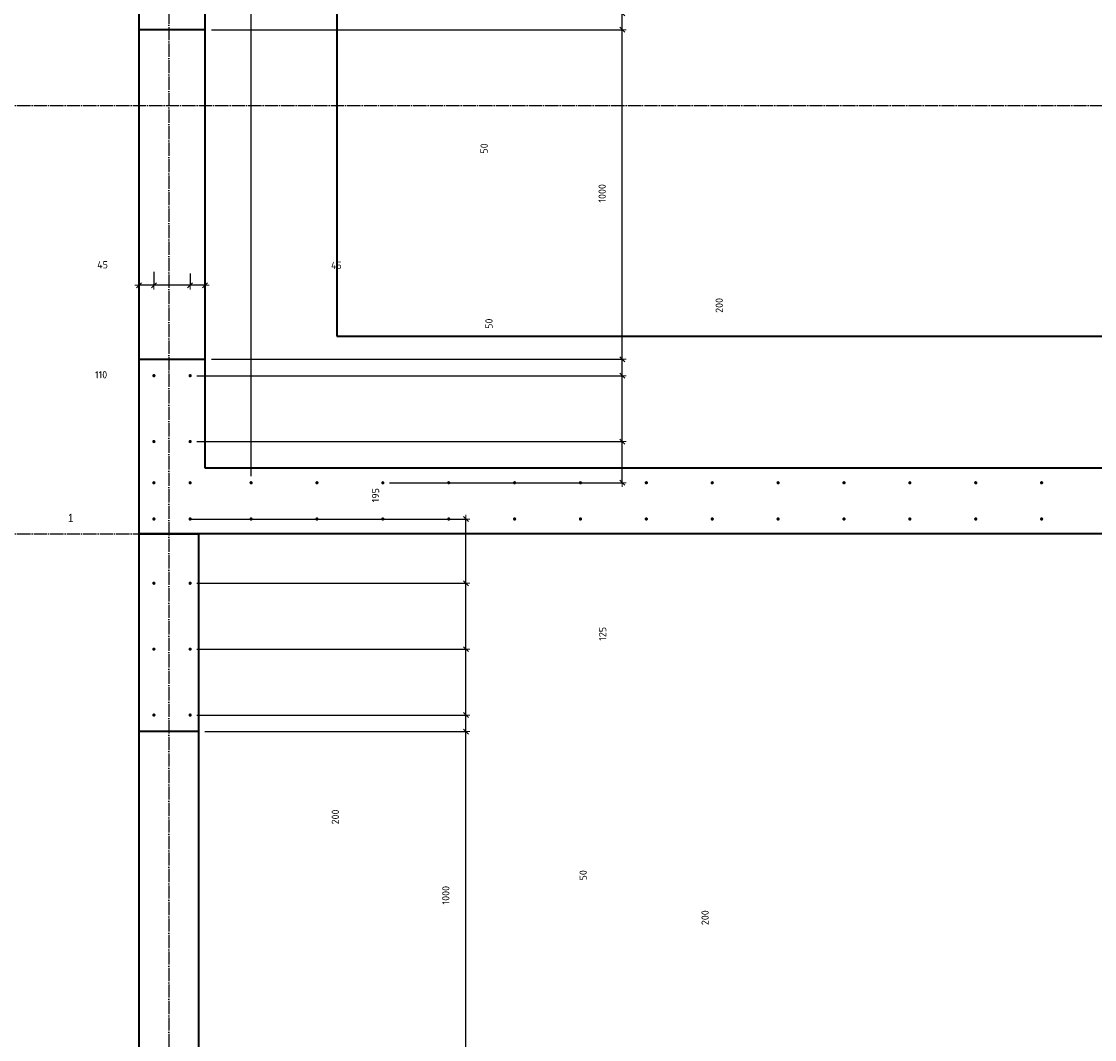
# Model space of a CAD drawing. Header units: millimetres. Extents: x 27309 to 183995, y -852 to 48500.
# Tile 78 of 93: x 160333 to 163591, y 42365 to 45455. Entities that reach past the tile are written whole.
import ezdxf

# ---------------------------------------------------------------- set-up
doc = ezdxf.new("R2010")
doc.units = ezdxf.units.MM
doc.header["$PDMODE"] = 65
for name, pattern in [('______11', [50, 40, -5, 0, -5]), ('______5', [110, 80, -10, 10, -10]), ('________', [0])]:
    doc.linetypes.add(name, pattern=pattern)
for name, color, linetype, lineweight in [('Standard', 7, 'Continuous', 25), ('Арм.стержн. Выпуски', 180, 'Continuous', 35), ('Размерная линия_ общее', 7, 'Continuous', 13)]:
    doc.layers.add(name, color=color, linetype=linetype, lineweight=lineweight)
doc.layers.add('Осевая линия_ общее', color=7, linetype='______5', lineweight=13, true_color=0xa0a0a0)
doc.styles.add('ARIAL', font='ARIAL.TTF')
doc.styles.add('ISOCPEUR', font='ISOCPEUR')
doc.dimstyles.new('DIMSTYLE_3', dxfattribs={"dimtxt": 22, "dimasz": 25, "dimexe": 0, "dimexo": 0, "dimgap": 11, "dimtad": 2, "dimdec": 0, "dimrnd": 5, "dimzin": 12, "dimdsep": 46, "dimtxsty": 'ISOCPEUR', "dimblk1": 'ALL_ML_STRICH', "dimblk2": 'ALL_ML_STRICH', "dimsah": 1, "dimcen": 0, "dimclrd": 7, "dimclre": 256, "dimclrt": 7, "dimadec": 0, "dimazin": 0, "dimtfac": 1, "dimtdec": 0, "dimtix": 1, "dimtmove": 2, "dimatfit": 3, "dimfxl": 0, "dimtzin": 0, "dimlwd": 0, "dimlwe": -3, "dimarcsym": 0})
doc.dimstyles.new('DIMSTYLE_5', dxfattribs={"dimtxt": 22, "dimasz": 25, "dimexe": 0, "dimexo": 0, "dimgap": 11, "dimtad": 2, "dimdec": 0, "dimrnd": 5, "dimzin": 12, "dimdsep": 46, "dimtxsty": 'ISOCPEUR', "dimblk1": 'ALL_ML_STRICH', "dimblk2": 'ALL_ML_STRICH', "dimsah": 1, "dimcen": 0, "dimclrd": 7, "dimclre": 256, "dimclrt": 7, "dimadec": 0, "dimazin": 0, "dimtfac": 1, "dimtdec": 0, "dimtix": 1, "dimtmove": 2, "dimatfit": 3, "dimfxl": 0, "dimtvp": 1.2, "dimtzin": 0, "dimlwd": 0, "dimlwe": -3, "dimarcsym": 0})
doc.dimstyles.new('DIMSTYLE_7', dxfattribs={"dimtxt": 22, "dimasz": 25, "dimexe": 0, "dimexo": 0, "dimgap": 11, "dimtad": 0, "dimdec": 0, "dimrnd": 5, "dimzin": 12, "dimdsep": 46, "dimtxsty": 'ISOCPEUR', "dimblk1": 'ALL_ML_STRICH', "dimblk2": 'ALL_ML_STRICH', "dimsah": 1, "dimcen": 0, "dimclrd": 7, "dimclre": 256, "dimclrt": 7, "dimadec": 0, "dimazin": 0, "dimtfac": 1, "dimtdec": 0, "dimtix": 1, "dimtmove": 2, "dimatfit": 3, "dimfxl": 0, "dimtzin": 0, "dimlwd": 0, "dimlwe": -3, "dimarcsym": 0})

# ---------------------------------------------------------------- blocks, each defined once
blk = doc.blocks.new('ALL_ML_STRICH')
at = {"color": 0, "linetype": 'ByBlock', "lineweight": -2}
for p, q in [((-1, 0), (0.5, 0)), ((-0.3, -0.3), (0.3, 0.3)), ((0, -0.5), (0, 0.5))]:
    blk.add_line(p, q, dxfattribs=at)
blk = doc.blocks.new('*D161')
at = {"layer": 'DEFPOINTS', "color": 7, "linetype": 'Continuous', "lineweight": 13, "transparency": 33554687}
for p in [(160845, 44709.7), (160890, 44654.3), (160890, 44615)]:
    blk.add_point(p, dxfattribs=at)
at = {"layer": 'Размерная линия_ общее', "color": 253, "linetype": 'Continuous', "lineweight": -2, "true_color": 0xa0a0a0, "transparency": 33554687}
for p, q in [((160845, 44689.7), (160845, 44654.3)), ((160890, 44635), (160890, 44654.3))]:
    blk.add_line(p, q, dxfattribs=at)
at = {"layer": 'Размерная линия_ общее', "color": 7, "linetype": 'Continuous', "lineweight": -2, "transparency": 33554687}
blk.add_line((160890, 44654.3), (160845, 44654.3), dxfattribs=at)
at = {"layer": 'Размерная линия_ общее', "color": 7, "linetype": 'Continuous', "lineweight": 13, "transparency": 33554687, "xscale": 25, "yscale": 25, "zscale": 25}
for p, rotation in [((160845, 44654.3), 180), ((160890, 44654.3), 360)]:
    blk.add_blockref('ALL_ML_STRICH', p, dxfattribs=dict(at, rotation=rotation))
at = {"layer": 'Размерная линия_ общее', "color": 7, "linetype": 'Continuous', "lineweight": 13, "transparency": 33554687, "insert": (161289, 44714.9), "char_height": 22, "width": 44, "attachment_point": 5, "style": 'ISOCPEUR'}
blk.add_mtext('\\A1;{45}', dxfattribs=at)
blk = doc.blocks.new('*D162')
at = {"layer": 'DEFPOINTS', "color": 7, "linetype": 'Continuous', "lineweight": 13, "transparency": 33554687}
for p in [(160735, 44714.7), (160845, 44709.7), (160845, 44654.3)]:
    blk.add_point(p, dxfattribs=at)
at = {"layer": 'Размерная линия_ общее', "color": 253, "linetype": 'Continuous', "lineweight": -2, "true_color": 0xa0a0a0, "transparency": 33554687}
for p, q in [((160735, 44694.7), (160735, 44654.3)), ((160845, 44689.7), (160845, 44654.3))]:
    blk.add_line(p, q, dxfattribs=at)
at = {"layer": 'Размерная линия_ общее', "color": 7, "linetype": 'Continuous', "lineweight": -2, "transparency": 33554687}
blk.add_line((160845, 44654.3), (160735, 44654.3), dxfattribs=at)
at = {"layer": 'Размерная линия_ общее', "color": 7, "linetype": 'Continuous', "lineweight": 13, "transparency": 33554687, "xscale": 25, "yscale": 25, "zscale": 25}
for p, rotation in [((160735, 44654.3), 180), ((160845, 44654.3), 360)]:
    blk.add_blockref('ALL_ML_STRICH', p, dxfattribs=dict(at, rotation=rotation))
at = {"layer": 'Размерная линия_ общее', "color": 7, "linetype": 'Continuous', "lineweight": 13, "transparency": 33554687, "insert": (160574.7, 44382.9), "char_height": 22, "width": 66, "attachment_point": 5, "style": 'ISOCPEUR'}
blk.add_mtext('\\A1;{110}', dxfattribs=at)
blk = doc.blocks.new('*D163')
at = {"layer": 'DEFPOINTS', "color": 7, "linetype": 'Continuous', "lineweight": 13, "transparency": 33554687}
for p in [(160735, 44714.7), (160735, 44654.3), (160690, 44625.8)]:
    blk.add_point(p, dxfattribs=at)
at = {"layer": 'Размерная линия_ общее', "color": 253, "linetype": 'Continuous', "lineweight": -2, "true_color": 0xa0a0a0, "transparency": 33554687}
for p, q in [((160735, 44694.7), (160735, 44654.3)), ((160690, 44645.8), (160690, 44654.3))]:
    blk.add_line(p, q, dxfattribs=at)
at = {"layer": 'Размерная линия_ общее', "color": 7, "linetype": 'Continuous', "lineweight": -2, "transparency": 33554687}
blk.add_line((160735, 44654.3), (160690, 44654.3), dxfattribs=at)
at = {"layer": 'Размерная линия_ общее', "color": 7, "linetype": 'Continuous', "lineweight": 13, "transparency": 33554687, "xscale": 25, "yscale": 25, "zscale": 25}
for p, rotation in [((160690, 44654.3), 180), ((160735, 44654.3), 360)]:
    blk.add_blockref('ALL_ML_STRICH', p, dxfattribs=dict(at, rotation=rotation))
at = {"layer": 'Размерная линия_ общее', "color": 7, "linetype": 'Continuous', "lineweight": 13, "transparency": 33554687, "insert": (160579.2, 44716.6), "char_height": 22, "width": 44, "attachment_point": 5, "style": 'ISOCPEUR'}
blk.add_mtext('\\A1;{45}', dxfattribs=at)
blk = doc.blocks.new('*D340')
at = {"layer": 'DEFPOINTS', "color": 7, "linetype": 'Continuous', "lineweight": 13, "transparency": 33554687}
for p in [(160845, 44180), (161430, 44055), (162156.7, 44055)]:
    blk.add_point(p, dxfattribs=at)
at = {"layer": 'Размерная линия_ общее', "color": 253, "linetype": 'Continuous', "lineweight": -2, "true_color": 0xa0a0a0, "transparency": 33554687}
for p, q in [((160865, 44180), (162156.7, 44180)), ((161450, 44055), (162156.7, 44055))]:
    blk.add_line(p, q, dxfattribs=at)
at = {"layer": 'Размерная линия_ общее', "color": 7, "linetype": 'Continuous', "lineweight": -2, "transparency": 33554687}
blk.add_line((162156.7, 44055), (162156.7, 44180), dxfattribs=at)
at = {"layer": 'Размерная линия_ общее', "color": 7, "linetype": 'Continuous', "lineweight": 13, "transparency": 33554687, "xscale": 25, "yscale": 25, "zscale": 25}
for p, rotation in [((162156.7, 44180), 90), ((162156.7, 44055), 270)]:
    blk.add_blockref('ALL_ML_STRICH', p, dxfattribs=dict(at, rotation=rotation))
at = {"layer": 'Размерная линия_ общее', "color": 7, "linetype": 'Continuous', "lineweight": 13, "transparency": 33554687, "insert": (162097.2, 43596.5), "char_height": 22, "width": 66, "attachment_point": 5, "rotation": 90, "style": 'ISOCPEUR'}
blk.add_mtext('\\A1;{125}', dxfattribs=at)
blk = doc.blocks.new('*D341')
at = {"layer": 'DEFPOINTS', "color": 7, "linetype": 'Continuous', "lineweight": 13, "transparency": 33554687}
for p in [(160845, 44380), (160845, 44180), (162156.7, 44180)]:
    blk.add_point(p, dxfattribs=at)
at = {"layer": 'Размерная линия_ общее', "color": 253, "linetype": 'Continuous', "lineweight": -2, "true_color": 0xa0a0a0, "transparency": 33554687}
for p, q in [((160865, 44380), (162156.7, 44380)), ((160865, 44180), (162156.7, 44180))]:
    blk.add_line(p, q, dxfattribs=at)
at = {"layer": 'Размерная линия_ общее', "color": 7, "linetype": 'Continuous', "lineweight": -2, "transparency": 33554687}
blk.add_line((162156.7, 44180), (162156.7, 44380), dxfattribs=at)
at = {"layer": 'Размерная линия_ общее', "color": 7, "linetype": 'Continuous', "lineweight": 13, "transparency": 33554687, "xscale": 25, "yscale": 25, "zscale": 25}
for p, rotation in [((162156.7, 44380), 90), ((162156.7, 44180), 270)]:
    blk.add_blockref('ALL_ML_STRICH', p, dxfattribs=dict(at, rotation=rotation))
at = {"layer": 'Размерная линия_ общее', "color": 7, "linetype": 'Continuous', "lineweight": 13, "transparency": 33554687, "insert": (162451.3, 44593.3), "char_height": 22, "width": 66, "attachment_point": 5, "rotation": 90, "style": 'ISOCPEUR'}
blk.add_mtext('\\A1;{200}', dxfattribs=at)
blk = doc.blocks.new('*D342')
at = {"layer": 'DEFPOINTS', "color": 7, "linetype": 'Continuous', "lineweight": 13, "transparency": 33554687}
for p in [(160890, 44430), (160845, 44380), (162156.7, 44380)]:
    blk.add_point(p, dxfattribs=at)
at = {"layer": 'Размерная линия_ общее', "color": 253, "linetype": 'Continuous', "lineweight": -2, "true_color": 0xa0a0a0, "transparency": 33554687}
for p, q in [((160910, 44430), (162156.7, 44430)), ((160865, 44380), (162156.7, 44380))]:
    blk.add_line(p, q, dxfattribs=at)
at = {"layer": 'Размерная линия_ общее', "color": 7, "linetype": 'Continuous', "lineweight": -2, "transparency": 33554687}
blk.add_line((162156.7, 44380), (162156.7, 44430), dxfattribs=at)
at = {"layer": 'Размерная линия_ общее', "color": 7, "linetype": 'Continuous', "lineweight": 13, "transparency": 33554687, "xscale": 25, "yscale": 25, "zscale": 25}
for p, rotation in [((162156.7, 44430), 90), ((162156.7, 44380), 270)]:
    blk.add_blockref('ALL_ML_STRICH', p, dxfattribs=dict(at, rotation=rotation))
at = {"layer": 'Размерная линия_ общее', "color": 7, "linetype": 'Continuous', "lineweight": 13, "transparency": 33554687, "insert": (161752.2, 44537.8), "char_height": 22, "width": 44, "attachment_point": 5, "rotation": 90, "style": 'ISOCPEUR'}
blk.add_mtext('\\A1;{50}', dxfattribs=at)
blk = doc.blocks.new('*D343')
at = {"layer": 'DEFPOINTS', "color": 7, "linetype": 'Continuous', "lineweight": 13, "transparency": 33554687}
for p in [(160890, 45430), (160890, 44430), (162156.7, 44430)]:
    blk.add_point(p, dxfattribs=at)
at = {"layer": 'Размерная линия_ общее', "color": 253, "linetype": 'Continuous', "lineweight": -2, "true_color": 0xa0a0a0, "transparency": 33554687}
for p, q in [((160910, 45430), (162156.7, 45430)), ((160910, 44430), (162156.7, 44430))]:
    blk.add_line(p, q, dxfattribs=at)
at = {"layer": 'Размерная линия_ общее', "color": 7, "linetype": 'Continuous', "lineweight": -2, "transparency": 33554687}
blk.add_line((162156.7, 44430), (162156.7, 45430), dxfattribs=at)
at = {"layer": 'Размерная линия_ общее', "color": 7, "linetype": 'Continuous', "lineweight": 13, "transparency": 33554687, "xscale": 25, "yscale": 25, "zscale": 25}
for p, rotation in [((162156.7, 45430), 90), ((162156.7, 44430), 270)]:
    blk.add_blockref('ALL_ML_STRICH', p, dxfattribs=dict(at, rotation=rotation))
at = {"layer": 'Размерная линия_ общее', "color": 7, "linetype": 'Continuous', "lineweight": 13, "transparency": 33554687, "insert": (162095.7, 44933.3), "char_height": 22, "width": 88, "attachment_point": 5, "rotation": 90, "style": 'ISOCPEUR'}
blk.add_mtext('\\A1;{1000}', dxfattribs=at)
blk = doc.blocks.new('*D344')
at = {"layer": 'DEFPOINTS', "color": 7, "linetype": 'Continuous', "lineweight": 13, "transparency": 33554687}
for p in [(160845, 45480), (160890, 45430), (162156.7, 45430)]:
    blk.add_point(p, dxfattribs=at)
at = {"layer": 'Размерная линия_ общее', "color": 253, "linetype": 'Continuous', "lineweight": -2, "true_color": 0xa0a0a0, "transparency": 33554687}
for p, q in [((160865, 45480), (162156.7, 45480)), ((160910, 45430), (162156.7, 45430))]:
    blk.add_line(p, q, dxfattribs=at)
at = {"layer": 'Размерная линия_ общее', "color": 7, "linetype": 'Continuous', "lineweight": -2, "transparency": 33554687}
blk.add_line((162156.7, 45430), (162156.7, 45480), dxfattribs=at)
at = {"layer": 'Размерная линия_ общее', "color": 7, "linetype": 'Continuous', "lineweight": 13, "transparency": 33554687, "xscale": 25, "yscale": 25, "zscale": 25}
for p, rotation in [((162156.7, 45480), 90), ((162156.7, 45430), 270)]:
    blk.add_blockref('ALL_ML_STRICH', p, dxfattribs=dict(at, rotation=rotation))
at = {"layer": 'Размерная линия_ общее', "color": 7, "linetype": 'Continuous', "lineweight": 13, "transparency": 33554687, "insert": (161737.4, 45069.5), "char_height": 22, "width": 44, "attachment_point": 5, "rotation": 90, "style": 'ISOCPEUR'}
blk.add_mtext('\\A1;{50}', dxfattribs=at)
blk = doc.blocks.new('*D351')
at = {"layer": 'DEFPOINTS', "color": 7, "linetype": 'Continuous', "lineweight": 13, "transparency": 33554687}
for p in [(160870, 43300), (160870, 42300), (161682.1, 42300)]:
    blk.add_point(p, dxfattribs=at)
at = {"layer": 'Размерная линия_ общее', "color": 253, "linetype": 'Continuous', "lineweight": -2, "true_color": 0xa0a0a0, "transparency": 33554687}
for p, q in [((160890, 43300), (161682.1, 43300)), ((160890, 42300), (161682.1, 42300))]:
    blk.add_line(p, q, dxfattribs=at)
at = {"layer": 'Размерная линия_ общее', "color": 7, "linetype": 'Continuous', "lineweight": -2, "transparency": 33554687}
blk.add_line((161682.1, 42300), (161682.1, 43300), dxfattribs=at)
at = {"layer": 'Размерная линия_ общее', "color": 7, "linetype": 'Continuous', "lineweight": 13, "transparency": 33554687, "xscale": 25, "yscale": 25, "zscale": 25}
for p, rotation in [((161682.1, 43300), 90), ((161682.1, 42300), 270)]:
    blk.add_blockref('ALL_ML_STRICH', p, dxfattribs=dict(at, rotation=rotation))
at = {"layer": 'Размерная линия_ общее', "color": 7, "linetype": 'Continuous', "lineweight": 13, "transparency": 33554687, "insert": (161621.1, 42803.3), "char_height": 22, "width": 88, "attachment_point": 5, "rotation": 90, "style": 'ISOCPEUR'}
blk.add_mtext('\\A1;{1000}', dxfattribs=at)
blk = doc.blocks.new('*D352')
at = {"layer": 'DEFPOINTS', "color": 7, "linetype": 'Continuous', "lineweight": 13, "transparency": 33554687}
for p in [(160845, 43350), (160870, 43300), (161682.1, 43300)]:
    blk.add_point(p, dxfattribs=at)
at = {"layer": 'Размерная линия_ общее', "color": 253, "linetype": 'Continuous', "lineweight": -2, "true_color": 0xa0a0a0, "transparency": 33554687}
for p, q in [((160865, 43350), (161682.1, 43350)), ((160890, 43300), (161682.1, 43300))]:
    blk.add_line(p, q, dxfattribs=at)
at = {"layer": 'Размерная линия_ общее', "color": 7, "linetype": 'Continuous', "lineweight": -2, "transparency": 33554687}
blk.add_line((161682.1, 43300), (161682.1, 43350), dxfattribs=at)
at = {"layer": 'Размерная линия_ общее', "color": 7, "linetype": 'Continuous', "lineweight": 13, "transparency": 33554687, "xscale": 25, "yscale": 25, "zscale": 25}
for p, rotation in [((161682.1, 43350), 90), ((161682.1, 43300), 270)]:
    blk.add_blockref('ALL_ML_STRICH', p, dxfattribs=dict(at, rotation=rotation))
at = {"layer": 'Размерная линия_ общее', "color": 7, "linetype": 'Continuous', "lineweight": 13, "transparency": 33554687, "insert": (162038.2, 42863.7), "char_height": 22, "width": 44, "attachment_point": 5, "rotation": 90, "style": 'ISOCPEUR'}
blk.add_mtext('\\A1;{50}', dxfattribs=at)
blk = doc.blocks.new('*D353')
at = {"layer": 'DEFPOINTS', "color": 7, "linetype": 'Continuous', "lineweight": 13, "transparency": 33554687}
for p in [(160845, 43550), (160845, 43350), (161682.1, 43350)]:
    blk.add_point(p, dxfattribs=at)
at = {"layer": 'Размерная линия_ общее', "color": 253, "linetype": 'Continuous', "lineweight": -2, "true_color": 0xa0a0a0, "transparency": 33554687}
for p, q in [((160865, 43550), (161682.1, 43550)), ((160865, 43350), (161682.1, 43350))]:
    blk.add_line(p, q, dxfattribs=at)
at = {"layer": 'Размерная линия_ общее', "color": 7, "linetype": 'Continuous', "lineweight": -2, "transparency": 33554687}
blk.add_line((161682.1, 43350), (161682.1, 43550), dxfattribs=at)
at = {"layer": 'Размерная линия_ общее', "color": 7, "linetype": 'Continuous', "lineweight": 13, "transparency": 33554687, "xscale": 25, "yscale": 25, "zscale": 25}
for p, rotation in [((161682.1, 43550), 90), ((161682.1, 43350), 270)]:
    blk.add_blockref('ALL_ML_STRICH', p, dxfattribs=dict(at, rotation=rotation))
at = {"layer": 'Размерная линия_ общее', "color": 7, "linetype": 'Continuous', "lineweight": 13, "transparency": 33554687, "insert": (162408.3, 42735), "char_height": 22, "width": 66, "attachment_point": 5, "rotation": 90, "style": 'ISOCPEUR'}
blk.add_mtext('\\A1;{200}', dxfattribs=at)
blk = doc.blocks.new('*D354')
at = {"layer": 'DEFPOINTS', "color": 7, "linetype": 'Continuous', "lineweight": 13, "transparency": 33554687}
for p in [(160845, 43750), (160845, 43550), (161682.1, 43550)]:
    blk.add_point(p, dxfattribs=at)
at = {"layer": 'Размерная линия_ общее', "color": 253, "linetype": 'Continuous', "lineweight": -2, "true_color": 0xa0a0a0, "transparency": 33554687}
for p, q in [((160865, 43750), (161682.1, 43750)), ((160865, 43550), (161682.1, 43550))]:
    blk.add_line(p, q, dxfattribs=at)
at = {"layer": 'Размерная линия_ общее', "color": 7, "linetype": 'Continuous', "lineweight": -2, "transparency": 33554687}
blk.add_line((161682.1, 43550), (161682.1, 43750), dxfattribs=at)
at = {"layer": 'Размерная линия_ общее', "color": 7, "linetype": 'Continuous', "lineweight": 13, "transparency": 33554687, "xscale": 25, "yscale": 25, "zscale": 25}
for p, rotation in [((161682.1, 43750), 90), ((161682.1, 43550), 270)]:
    blk.add_blockref('ALL_ML_STRICH', p, dxfattribs=dict(at, rotation=rotation))
at = {"layer": 'Размерная линия_ общее', "color": 7, "linetype": 'Continuous', "lineweight": 13, "transparency": 33554687, "insert": (161285.8, 43040.8), "char_height": 22, "width": 66, "attachment_point": 5, "rotation": 90, "style": 'ISOCPEUR'}
blk.add_mtext('\\A1;{200}', dxfattribs=at)
blk = doc.blocks.new('*D355')
at = {"layer": 'DEFPOINTS', "color": 7, "linetype": 'Continuous', "lineweight": 13, "transparency": 33554687}
for p in [(160825, 43945), (160845, 43750), (161682.1, 43750)]:
    blk.add_point(p, dxfattribs=at)
at = {"layer": 'Размерная линия_ общее', "color": 253, "linetype": 'Continuous', "lineweight": -2, "true_color": 0xa0a0a0, "transparency": 33554687}
for p, q in [((160845, 43945), (161682.1, 43945)), ((160865, 43750), (161682.1, 43750))]:
    blk.add_line(p, q, dxfattribs=at)
at = {"layer": 'Размерная линия_ общее', "color": 7, "linetype": 'Continuous', "lineweight": -2, "transparency": 33554687}
blk.add_line((161682.1, 43750), (161682.1, 43945), dxfattribs=at)
at = {"layer": 'Размерная линия_ общее', "color": 7, "linetype": 'Continuous', "lineweight": 13, "transparency": 33554687, "xscale": 25, "yscale": 25, "zscale": 25}
for p, rotation in [((161682.1, 43945), 90), ((161682.1, 43750), 270)]:
    blk.add_blockref('ALL_ML_STRICH', p, dxfattribs=dict(at, rotation=rotation))
at = {"layer": 'Размерная линия_ общее', "color": 7, "linetype": 'Continuous', "lineweight": 13, "transparency": 33554687, "insert": (161407.9, 44017.2), "char_height": 22, "width": 66, "attachment_point": 5, "rotation": 90, "style": 'ISOCPEUR'}
blk.add_mtext('\\A1;{195}', dxfattribs=at)
blk = doc.blocks.new('*D372')
at = {"layer": 'DEFPOINTS', "color": 7, "linetype": 'Continuous', "lineweight": 13, "transparency": 33554687}
for p in [(160845, 46497.3), (160845, 45895), (161030, 44055)]:
    blk.add_point(p, dxfattribs=at)
at = {"layer": 'Размерная линия_ общее', "color": 253, "linetype": 'Continuous', "lineweight": -2, "true_color": 0xa0a0a0, "transparency": 33554687}
for p, q in [((160845, 45915), (160845, 46497.3)), ((161030, 44075), (161030, 46497.3))]:
    blk.add_line(p, q, dxfattribs=at)
at = {"layer": 'Размерная линия_ общее', "color": 7, "linetype": 'Continuous', "lineweight": -2, "transparency": 33554687}
blk.add_line((160845, 46497.3), (161030, 46497.3), dxfattribs=at)
at = {"layer": 'Размерная линия_ общее', "color": 7, "linetype": 'Continuous', "lineweight": 13, "transparency": 33554687, "xscale": 25, "yscale": 25, "zscale": 25, "rotation": 180}
blk.add_blockref('ALL_ML_STRICH', (160845, 46497.3), dxfattribs=at)
at = {"layer": 'Размерная линия_ общее', "color": 7, "linetype": 'Continuous', "lineweight": 13, "transparency": 33554687, "xscale": 25, "yscale": 25, "zscale": 25}
blk.add_blockref('ALL_ML_STRICH', (161030, 46497.3), dxfattribs=at)
at = {"layer": 'Размерная линия_ общее', "color": 7, "linetype": 'Continuous', "lineweight": 13, "transparency": 33554687, "insert": (160373.9, 46129.7), "char_height": 22, "width": 66, "attachment_point": 5, "style": 'ISOCPEUR'}
blk.add_mtext('\\A1;{185}', dxfattribs=at)
blk = doc.blocks.new('*D373')
at = {"layer": 'DEFPOINTS', "color": 7, "linetype": 'Continuous', "lineweight": 13, "transparency": 33554687}
for p in [(161030, 46497.3), (161030, 44055), (167230, 44055)]:
    blk.add_point(p, dxfattribs=at)
at = {"layer": 'Размерная линия_ общее', "color": 253, "linetype": 'Continuous', "lineweight": -2, "true_color": 0xa0a0a0, "transparency": 33554687}
for p, q in [((161030, 44075), (161030, 46497.3)), ((167230, 44075), (167230, 46497.3))]:
    blk.add_line(p, q, dxfattribs=at)
at = {"layer": 'Размерная линия_ общее', "color": 7, "linetype": 'Continuous', "lineweight": -2, "transparency": 33554687}
blk.add_line((161030, 46497.3), (167230, 46497.3), dxfattribs=at)
at = {"layer": 'Размерная линия_ общее', "color": 7, "linetype": 'Continuous', "lineweight": 13, "transparency": 33554687, "xscale": 25, "yscale": 25, "zscale": 25, "rotation": 180}
blk.add_blockref('ALL_ML_STRICH', (161030, 46497.3), dxfattribs=at)
at = {"layer": 'Размерная линия_ общее', "color": 7, "linetype": 'Continuous', "lineweight": 13, "transparency": 33554687, "xscale": 25, "yscale": 25, "zscale": 25}
blk.add_blockref('ALL_ML_STRICH', (167230, 46497.3), dxfattribs=at)
at = {"layer": 'Размерная линия_ общее', "color": 7, "linetype": 'Continuous', "lineweight": 13, "transparency": 33554687, "insert": (164048.6, 46569.3), "char_height": 22, "width": 1.1, "attachment_point": 1, "line_spacing_factor": 0.60241, "style": 'ISOCPEUR'}
blk.add_mtext('31х200=6200', dxfattribs=at)

msp = doc.modelspace()

# ---------------------------------------------------------------- hatches: boundary and pattern name
at = {"layer": 'Арм.стержн. Выпуски', "linetype": 'Continuous', "lineweight": 35, "transparency": 33554687}
for points in [[(160740, 44380), (160739.6, 44381.9), (160738.5, 44383.5), (160736.9, 44384.6), (160735, 44385), (160733.1, 44384.6), (160731.5, 44383.5), (160730.4, 44381.9), (160730, 44380), (160730.4, 44378.1), (160731.5, 44376.5), (160733.1, 44375.4), (160735, 44375), (160736.9, 44375.4), (160738.5, 44376.5), (160739.6, 44378.1)], [(160850, 44380), (160849.6, 44381.9), (160848.5, 44383.5), (160846.9, 44384.6), (160845, 44385), (160843.1, 44384.6), (160841.5, 44383.5), (160840.4, 44381.9), (160840, 44380), (160840.4, 44378.1), (160841.5, 44376.5), (160843.1, 44375.4), (160845, 44375), (160846.9, 44375.4), (160848.5, 44376.5), (160849.6, 44378.1)], [(160740, 44180), (160739.6, 44181.9), (160738.5, 44183.5), (160736.9, 44184.6), (160735, 44185), (160733.1, 44184.6), (160731.5, 44183.5), (160730.4, 44181.9), (160730, 44180), (160730.4, 44178.1), (160731.5, 44176.5), (160733.1, 44175.4), (160735, 44175), (160736.9, 44175.4), (160738.5, 44176.5), (160739.6, 44178.1)], [(160850, 44180), (160849.6, 44181.9), (160848.5, 44183.5), (160846.9, 44184.6), (160845, 44185), (160843.1, 44184.6), (160841.5, 44183.5), (160840.4, 44181.9), (160840, 44180), (160840.4, 44178.1), (160841.5, 44176.5), (160843.1, 44175.4), (160845, 44175), (160846.9, 44175.4), (160848.5, 44176.5), (160849.6, 44178.1)], [(160740, 44055), (160739.6, 44056.9), (160738.5, 44058.5), (160736.9, 44059.6), (160735, 44060), (160733.1, 44059.6), (160731.5, 44058.5), (160730.4, 44056.9), (160730, 44055), (160730.4, 44053.1), (160731.5, 44051.5), (160733.1, 44050.4), (160735, 44050), (160736.9, 44050.4), (160738.5, 44051.5), (160739.6, 44053.1)], [(160850, 44055), (160849.6, 44056.9), (160848.5, 44058.5), (160846.9, 44059.6), (160845, 44060), (160843.1, 44059.6), (160841.5, 44058.5), (160840.4, 44056.9), (160840, 44055), (160840.4, 44053.1), (160841.5, 44051.5), (160843.1, 44050.4), (160845, 44050), (160846.9, 44050.4), (160848.5, 44051.5), (160849.6, 44053.1)], [(161035, 44055), (161034.6, 44056.9), (161033.5, 44058.5), (161031.9, 44059.6), (161030, 44060), (161028.1, 44059.6), (161026.5, 44058.5), (161025.4, 44056.9), (161025, 44055), (161025.4, 44053.1), (161026.5, 44051.5), (161028.1, 44050.4), (161030, 44050), (161031.9, 44050.4), (161033.5, 44051.5), (161034.6, 44053.1)], [(161235, 44055), (161234.6, 44056.9), (161233.5, 44058.5), (161231.9, 44059.6), (161230, 44060), (161228.1, 44059.6), (161226.5, 44058.5), (161225.4, 44056.9), (161225, 44055), (161225.4, 44053.1), (161226.5, 44051.5), (161228.1, 44050.4), (161230, 44050), (161231.9, 44050.4), (161233.5, 44051.5), (161234.6, 44053.1)], [(161435, 44055), (161434.6, 44056.9), (161433.5, 44058.5), (161431.9, 44059.6), (161430, 44060), (161428.1, 44059.6), (161426.5, 44058.5), (161425.4, 44056.9), (161425, 44055), (161425.4, 44053.1), (161426.5, 44051.5), (161428.1, 44050.4), (161430, 44050), (161431.9, 44050.4), (161433.5, 44051.5), (161434.6, 44053.1)], [(161635, 44055), (161634.6, 44056.9), (161633.5, 44058.5), (161631.9, 44059.6), (161630, 44060), (161628.1, 44059.6), (161626.5, 44058.5), (161625.4, 44056.9), (161625, 44055), (161625.4, 44053.1), (161626.5, 44051.5), (161628.1, 44050.4), (161630, 44050), (161631.9, 44050.4), (161633.5, 44051.5), (161634.6, 44053.1)], [(161835, 44055), (161834.6, 44056.9), (161833.5, 44058.5), (161831.9, 44059.6), (161830, 44060), (161828.1, 44059.6), (161826.5, 44058.5), (161825.4, 44056.9), (161825, 44055), (161825.4, 44053.1), (161826.5, 44051.5), (161828.1, 44050.4), (161830, 44050), (161831.9, 44050.4), (161833.5, 44051.5), (161834.6, 44053.1)], [(162035, 44055), (162034.6, 44056.9), (162033.5, 44058.5), (162031.9, 44059.6), (162030, 44060), (162028.1, 44059.6), (162026.5, 44058.5), (162025.4, 44056.9), (162025, 44055), (162025.4, 44053.1), (162026.5, 44051.5), (162028.1, 44050.4), (162030, 44050), (162031.9, 44050.4), (162033.5, 44051.5), (162034.6, 44053.1)], [(162235, 44055), (162234.6, 44056.9), (162233.5, 44058.5), (162231.9, 44059.6), (162230, 44060), (162228.1, 44059.6), (162226.5, 44058.5), (162225.4, 44056.9), (162225, 44055), (162225.4, 44053.1), (162226.5, 44051.5), (162228.1, 44050.4), (162230, 44050), (162231.9, 44050.4), (162233.5, 44051.5), (162234.6, 44053.1)], [(162435, 44055), (162434.6, 44056.9), (162433.5, 44058.5), (162431.9, 44059.6), (162430, 44060), (162428.1, 44059.6), (162426.5, 44058.5), (162425.4, 44056.9), (162425, 44055), (162425.4, 44053.1), (162426.5, 44051.5), (162428.1, 44050.4), (162430, 44050), (162431.9, 44050.4), (162433.5, 44051.5), (162434.6, 44053.1)], [(162635, 44055), (162634.6, 44056.9), (162633.5, 44058.5), (162631.9, 44059.6), (162630, 44060), (162628.1, 44059.6), (162626.5, 44058.5), (162625.4, 44056.9), (162625, 44055), (162625.4, 44053.1), (162626.5, 44051.5), (162628.1, 44050.4), (162630, 44050), (162631.9, 44050.4), (162633.5, 44051.5), (162634.6, 44053.1)], [(162835, 44055), (162834.6, 44056.9), (162833.5, 44058.5), (162831.9, 44059.6), (162830, 44060), (162828.1, 44059.6), (162826.5, 44058.5), (162825.4, 44056.9), (162825, 44055), (162825.4, 44053.1), (162826.5, 44051.5), (162828.1, 44050.4), (162830, 44050), (162831.9, 44050.4), (162833.5, 44051.5), (162834.6, 44053.1)], [(163035, 44055), (163034.6, 44056.9), (163033.5, 44058.5), (163031.9, 44059.6), (163030, 44060), (163028.1, 44059.6), (163026.5, 44058.5), (163025.4, 44056.9), (163025, 44055), (163025.4, 44053.1), (163026.5, 44051.5), (163028.1, 44050.4), (163030, 44050), (163031.9, 44050.4), (163033.5, 44051.5), (163034.6, 44053.1)], [(163235, 44055), (163234.6, 44056.9), (163233.5, 44058.5), (163231.9, 44059.6), (163230, 44060), (163228.1, 44059.6), (163226.5, 44058.5), (163225.4, 44056.9), (163225, 44055), (163225.4, 44053.1), (163226.5, 44051.5), (163228.1, 44050.4), (163230, 44050), (163231.9, 44050.4), (163233.5, 44051.5), (163234.6, 44053.1)], [(163435, 44055), (163434.6, 44056.9), (163433.5, 44058.5), (163431.9, 44059.6), (163430, 44060), (163428.1, 44059.6), (163426.5, 44058.5), (163425.4, 44056.9), (163425, 44055), (163425.4, 44053.1), (163426.5, 44051.5), (163428.1, 44050.4), (163430, 44050), (163431.9, 44050.4), (163433.5, 44051.5), (163434.6, 44053.1)], [(160740, 43945), (160739.6, 43946.9), (160738.5, 43948.5), (160736.9, 43949.6), (160735, 43950), (160733.1, 43949.6), (160731.5, 43948.5), (160730.4, 43946.9), (160730, 43945), (160730.4, 43943.1), (160731.5, 43941.5), (160733.1, 43940.4), (160735, 43940), (160736.9, 43940.4), (160738.5, 43941.5), (160739.6, 43943.1)], [(160850, 43945), (160849.6, 43946.9), (160848.5, 43948.5), (160846.9, 43949.6), (160845, 43950), (160843.1, 43949.6), (160841.5, 43948.5), (160840.4, 43946.9), (160840, 43945), (160840.4, 43943.1), (160841.5, 43941.5), (160843.1, 43940.4), (160845, 43940), (160846.9, 43940.4), (160848.5, 43941.5), (160849.6, 43943.1)], [(161035, 43945), (161034.6, 43946.9), (161033.5, 43948.5), (161031.9, 43949.6), (161030, 43950), (161028.1, 43949.6), (161026.5, 43948.5), (161025.4, 43946.9), (161025, 43945), (161025.4, 43943.1), (161026.5, 43941.5), (161028.1, 43940.4), (161030, 43940), (161031.9, 43940.4), (161033.5, 43941.5), (161034.6, 43943.1)], [(161235, 43945), (161234.6, 43946.9), (161233.5, 43948.5), (161231.9, 43949.6), (161230, 43950), (161228.1, 43949.6), (161226.5, 43948.5), (161225.4, 43946.9), (161225, 43945), (161225.4, 43943.1), (161226.5, 43941.5), (161228.1, 43940.4), (161230, 43940), (161231.9, 43940.4), (161233.5, 43941.5), (161234.6, 43943.1)], [(161435, 43945), (161434.6, 43946.9), (161433.5, 43948.5), (161431.9, 43949.6), (161430, 43950), (161428.1, 43949.6), (161426.5, 43948.5), (161425.4, 43946.9), (161425, 43945), (161425.4, 43943.1), (161426.5, 43941.5), (161428.1, 43940.4), (161430, 43940), (161431.9, 43940.4), (161433.5, 43941.5), (161434.6, 43943.1)], [(161635, 43945), (161634.6, 43946.9), (161633.5, 43948.5), (161631.9, 43949.6), (161630, 43950), (161628.1, 43949.6), (161626.5, 43948.5), (161625.4, 43946.9), (161625, 43945), (161625.4, 43943.1), (161626.5, 43941.5), (161628.1, 43940.4), (161630, 43940), (161631.9, 43940.4), (161633.5, 43941.5), (161634.6, 43943.1)], [(161835, 43945), (161834.6, 43946.9), (161833.5, 43948.5), (161831.9, 43949.6), (161830, 43950), (161828.1, 43949.6), (161826.5, 43948.5), (161825.4, 43946.9), (161825, 43945), (161825.4, 43943.1), (161826.5, 43941.5), (161828.1, 43940.4), (161830, 43940), (161831.9, 43940.4), (161833.5, 43941.5), (161834.6, 43943.1)], [(162035, 43945), (162034.6, 43946.9), (162033.5, 43948.5), (162031.9, 43949.6), (162030, 43950), (162028.1, 43949.6), (162026.5, 43948.5), (162025.4, 43946.9), (162025, 43945), (162025.4, 43943.1), (162026.5, 43941.5), (162028.1, 43940.4), (162030, 43940), (162031.9, 43940.4), (162033.5, 43941.5), (162034.6, 43943.1)], [(162235, 43945), (162234.6, 43946.9), (162233.5, 43948.5), (162231.9, 43949.6), (162230, 43950), (162228.1, 43949.6), (162226.5, 43948.5), (162225.4, 43946.9), (162225, 43945), (162225.4, 43943.1), (162226.5, 43941.5), (162228.1, 43940.4), (162230, 43940), (162231.9, 43940.4), (162233.5, 43941.5), (162234.6, 43943.1)], [(162435, 43945), (162434.6, 43946.9), (162433.5, 43948.5), (162431.9, 43949.6), (162430, 43950), (162428.1, 43949.6), (162426.5, 43948.5), (162425.4, 43946.9), (162425, 43945), (162425.4, 43943.1), (162426.5, 43941.5), (162428.1, 43940.4), (162430, 43940), (162431.9, 43940.4), (162433.5, 43941.5), (162434.6, 43943.1)], [(162635, 43945), (162634.6, 43946.9), (162633.5, 43948.5), (162631.9, 43949.6), (162630, 43950), (162628.1, 43949.6), (162626.5, 43948.5), (162625.4, 43946.9), (162625, 43945), (162625.4, 43943.1), (162626.5, 43941.5), (162628.1, 43940.4), (162630, 43940), (162631.9, 43940.4), (162633.5, 43941.5), (162634.6, 43943.1)], [(162835, 43945), (162834.6, 43946.9), (162833.5, 43948.5), (162831.9, 43949.6), (162830, 43950), (162828.1, 43949.6), (162826.5, 43948.5), (162825.4, 43946.9), (162825, 43945), (162825.4, 43943.1), (162826.5, 43941.5), (162828.1, 43940.4), (162830, 43940), (162831.9, 43940.4), (162833.5, 43941.5), (162834.6, 43943.1)], [(163035, 43945), (163034.6, 43946.9), (163033.5, 43948.5), (163031.9, 43949.6), (163030, 43950), (163028.1, 43949.6), (163026.5, 43948.5), (163025.4, 43946.9), (163025, 43945), (163025.4, 43943.1), (163026.5, 43941.5), (163028.1, 43940.4), (163030, 43940), (163031.9, 43940.4), (163033.5, 43941.5), (163034.6, 43943.1)], [(163235, 43945), (163234.6, 43946.9), (163233.5, 43948.5), (163231.9, 43949.6), (163230, 43950), (163228.1, 43949.6), (163226.5, 43948.5), (163225.4, 43946.9), (163225, 43945), (163225.4, 43943.1), (163226.5, 43941.5), (163228.1, 43940.4), (163230, 43940), (163231.9, 43940.4), (163233.5, 43941.5), (163234.6, 43943.1)], [(163435, 43945), (163434.6, 43946.9), (163433.5, 43948.5), (163431.9, 43949.6), (163430, 43950), (163428.1, 43949.6), (163426.5, 43948.5), (163425.4, 43946.9), (163425, 43945), (163425.4, 43943.1), (163426.5, 43941.5), (163428.1, 43940.4), (163430, 43940), (163431.9, 43940.4), (163433.5, 43941.5), (163434.6, 43943.1)], [(160740, 43750), (160739.6, 43751.9), (160738.5, 43753.5), (160736.9, 43754.6), (160735, 43755), (160733.1, 43754.6), (160731.5, 43753.5), (160730.4, 43751.9), (160730, 43750), (160730.4, 43748.1), (160731.5, 43746.5), (160733.1, 43745.4), (160735, 43745), (160736.9, 43745.4), (160738.5, 43746.5), (160739.6, 43748.1)], [(160850, 43750), (160849.6, 43751.9), (160848.5, 43753.5), (160846.9, 43754.6), (160845, 43755), (160843.1, 43754.6), (160841.5, 43753.5), (160840.4, 43751.9), (160840, 43750), (160840.4, 43748.1), (160841.5, 43746.5), (160843.1, 43745.4), (160845, 43745), (160846.9, 43745.4), (160848.5, 43746.5), (160849.6, 43748.1)], [(160740, 43550), (160739.6, 43551.9), (160738.5, 43553.5), (160736.9, 43554.6), (160735, 43555), (160733.1, 43554.6), (160731.5, 43553.5), (160730.4, 43551.9), (160730, 43550), (160730.4, 43548.1), (160731.5, 43546.5), (160733.1, 43545.4), (160735, 43545), (160736.9, 43545.4), (160738.5, 43546.5), (160739.6, 43548.1)], [(160850, 43550), (160849.6, 43551.9), (160848.5, 43553.5), (160846.9, 43554.6), (160845, 43555), (160843.1, 43554.6), (160841.5, 43553.5), (160840.4, 43551.9), (160840, 43550), (160840.4, 43548.1), (160841.5, 43546.5), (160843.1, 43545.4), (160845, 43545), (160846.9, 43545.4), (160848.5, 43546.5), (160849.6, 43548.1)], [(160740, 43350), (160739.6, 43351.9), (160738.5, 43353.5), (160736.9, 43354.6), (160735, 43355), (160733.1, 43354.6), (160731.5, 43353.5), (160730.4, 43351.9), (160730, 43350), (160730.4, 43348.1), (160731.5, 43346.5), (160733.1, 43345.4), (160735, 43345), (160736.9, 43345.4), (160738.5, 43346.5), (160739.6, 43348.1)], [(160850, 43350), (160849.6, 43351.9), (160848.5, 43353.5), (160846.9, 43354.6), (160845, 43355), (160843.1, 43354.6), (160841.5, 43353.5), (160840.4, 43351.9), (160840, 43350), (160840.4, 43348.1), (160841.5, 43346.5), (160843.1, 43345.4), (160845, 43345), (160846.9, 43345.4), (160848.5, 43346.5), (160849.6, 43348.1)]]:
    msp.add_hatch(color=4, dxfattribs=at).paths.add_polyline_path(points)

# ---------------------------------------------------------------- linework, layer by layer
at = {"color": 7, "linetype": 'Continuous', "lineweight": 35, "transparency": 33554687}
for p, q in [((160890, 45940), (160890, 44100)), ((160690, 44100), (160690, 45740)), ((160690, 43900), (160690, 44100)), ((160890, 44100), (167280, 44100)), ((160870, 43900), (160690, 43900)), ((160690, 39000), (160690, 43900)), ((160690, 43900), (160870, 43900)), ((167280, 43900), (160870, 43900)), ((160870, 43900), (160870, 38320))]:
    msp.add_line(p, q, dxfattribs=at)
at = {"color": 7, "linetype": '________', "lineweight": 35, "transparency": 33554687}
for p, q in [((160890, 45430), (160690, 45430)), ((160690, 44430), (160890, 44430)), ((160870, 43300), (160690, 43300))]:
    msp.add_line(p, q, dxfattribs=at)
at = {"layer": 'Осевая линия_ общее', "color": 253, "linetype": '______11', "lineweight": -3, "true_color": 0xa0a0a0, "transparency": 33554687}
for p, q in [((160780, 46340), (160780, 27662.1)), ((125200, 45200), (169325.4, 45200)), ((125200, 43900), (169325.4, 43900))]:
    msp.add_line(p, q, dxfattribs=at)
at = {"layer": 'Размерная линия_ общее', "color": 7, "linetype": 'Continuous', "lineweight": 35, "transparency": 33554687}
for p, q in [((161290, 46340), (161290, 44500)), ((161290, 44500), (167880, 44500))]:
    msp.add_line(p, q, dxfattribs=at)

# ---------------------------------------------------------------- texts
at = {"layer": 'Standard', "color": 7, "linetype": 'Continuous', "lineweight": 13, "transparency": 33554687, "insert": (160473.8, 43960.7), "char_height": 25, "width": 30.864, "attachment_point": 1, "style": 'ARIAL'}
msp.add_mtext('\\W0.90;1', dxfattribs=at)

# ---------------------------------------------------------------- dimensions: what is measured, and where the dimension line sits
at = {"layer": 'Размерная линия_ общее', "color": 7, "linetype": 'Continuous', "lineweight": 13, "transparency": 33554687}
dim = msp.add_linear_dim(base=(167230, 46497.3), p1=(161030, 44075), p2=(167230, 44075), text='31х200=6200', dimstyle='DIMSTYLE_3', override={"dimpost": '<>', "dimclrd": 7, "dimclre": 253, "dimclrt": 7, "dimlwd": 0, "dimlwe": 65533}, dxfattribs=at)
dim.commit()
dim.dimension.update_dxf_attribs({"geometry": '*D373', "text_midpoint": (164130, 46508.3), "dimtype": 160})
dim = msp.add_linear_dim(base=(161030, 46497.3), p1=(160845, 45915), p2=(161030, 44075), dimstyle='DIMSTYLE_7', override={"dimpost": '<>', "dimclrd": 7, "dimclre": 253, "dimclrt": 7, "dimlwd": 0, "dimlwe": 65533}, dxfattribs=at)
dim.commit()
dim.dimension.update_dxf_attribs({"geometry": '*D372', "text_midpoint": (160373.9, 46129.7), "dimtype": 160})
for base, p1, p2, angle, dimstyle, picture, middle in [((162156.7, 45480), (160910, 45430), (160865, 45480), 90, 'DIMSTYLE_3', '*D344', (161737.4, 45069.5)), ((162156.7, 45430), (160910, 44430), (160910, 45430), 90, 'DIMSTYLE_3', '*D343', (162095.7, 44933.3)), ((160690, 44654.3), (160735, 44694.7), (160690, 44645.8), 180, 'DIMSTYLE_5', '*D163', (160579.2, 44716.6)), ((160845, 44654.3), (160890, 44635), (160845, 44689.7), 180, 'DIMSTYLE_5', '*D161', (161289, 44714.9)), ((160735, 44654.3), (160845, 44689.7), (160735, 44694.7), 180, 'DIMSTYLE_3', '*D162', (160574.7, 44382.9)), ((162156.7, 44380), (160865, 44180), (160865, 44380), 90, 'DIMSTYLE_7', '*D341', (162451.3, 44593.3)), ((162156.7, 44430), (160865, 44380), (160910, 44430), 90, 'DIMSTYLE_3', '*D342', (161752.2, 44537.8)), ((162156.7, 44180), (161450, 44055), (160865, 44180), 90, 'DIMSTYLE_3', '*D340', (162097.2, 43596.5)), ((161682.1, 43945), (160865, 43750), (160845, 43945), 90, 'DIMSTYLE_3', '*D355', (161407.9, 44017.2)), ((161682.1, 43750), (160865, 43550), (160865, 43750), 90, 'DIMSTYLE_3', '*D354', (161285.8, 43040.8)), ((161682.1, 43550), (160865, 43350), (160865, 43550), 90, 'DIMSTYLE_7', '*D353', (162408.3, 42735)), ((161682.1, 43350), (160890, 43300), (160865, 43350), 90, 'DIMSTYLE_7', '*D352', (162038.2, 42863.7)), ((161682.1, 43300), (160890, 42300), (160890, 43300), 90, 'DIMSTYLE_3', '*D351', (161621.1, 42803.3))]:
    dim = msp.add_linear_dim(base=base, p1=p1, p2=p2, angle=angle, dimstyle=dimstyle, override={"dimpost": '<>', "dimclrd": 7, "dimclre": 253, "dimclrt": 7, "dimlwd": 0, "dimlwe": 65533}, dxfattribs=at)
    dim.commit()
    dim.dimension.update_dxf_attribs({"geometry": picture, "text_midpoint": middle, "dimtype": 160})

doc.saveas('drawing.dxf')
